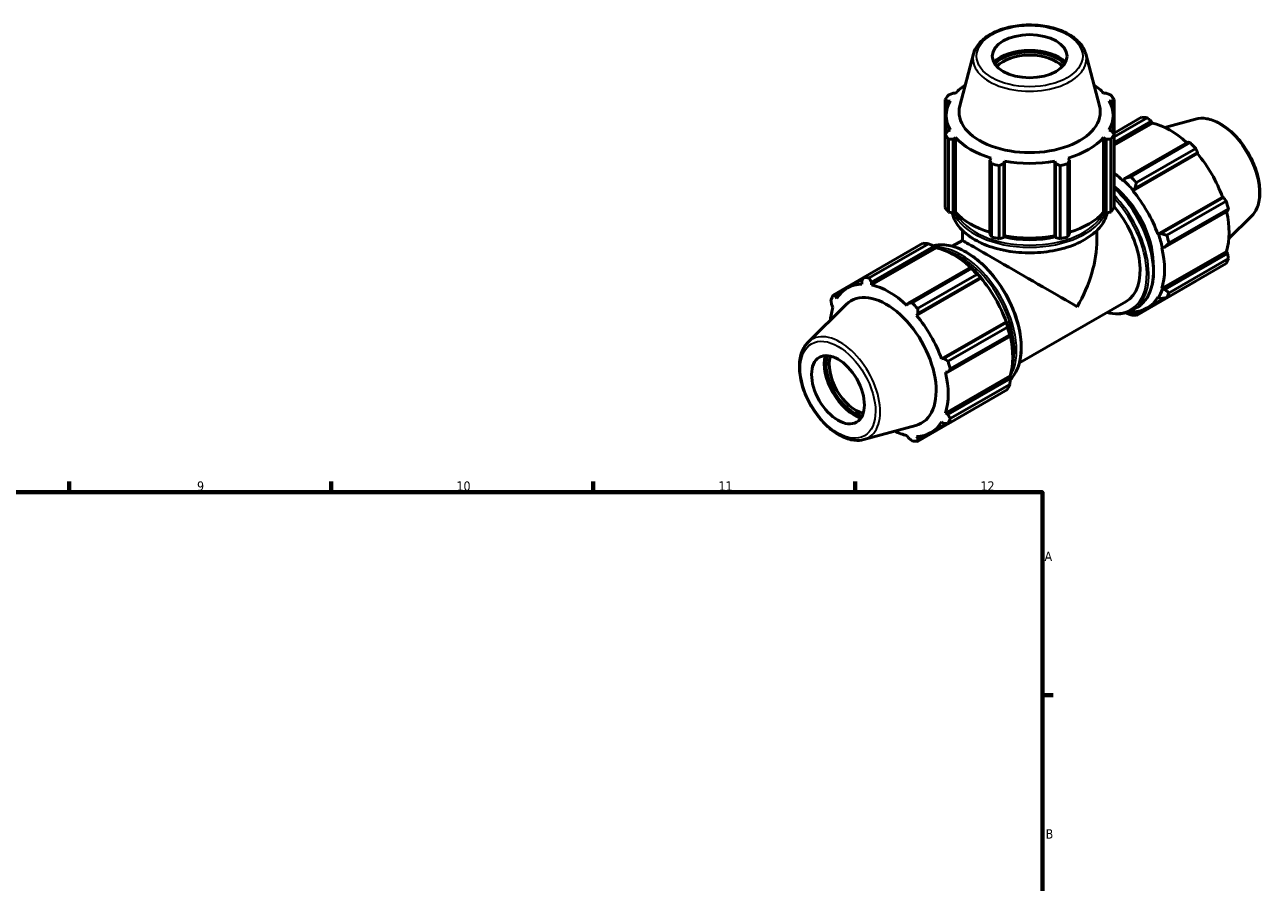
# Model space of a CAD drawing. Header units: millimetres. Extents: x 0 to 914, y 0 to 939.
# Tile 6 of 6: x 549 to 880, y 470 to 699. Entities that reach past the tile are written whole.
import ezdxf

# ---------------------------------------------------------------- set-up
doc = ezdxf.new("R2010")
doc.units = ezdxf.units.MM
for name, color, linetype, lineweight in [('Border (ISO)', 7, 'Continuous', 70), ('Visible (ISO)', 7, 'Continuous', 50), ('Visible Narrow (ISO)', 7, 'Continuous', 35)]:
    doc.layers.add(name, color=color, linetype=linetype, lineweight=lineweight)
doc.styles.add('Note Text (ISO)', font='tahoma.ttf')

# ---------------------------------------------------------------- blocks, each defined once
blk = doc.blocks.new('Borders Default Border')
at = {"layer": 'Border (ISO)'}
for p, q in [((560.67, 574), (560.67, 576.9)), ((630.75, 574), (630.75, 576.9)), ((700.83, 574), (700.83, 576.9)), ((770.92, 574), (770.92, 576.9)), ((821, 519.75), (823.9, 519.75))]:
    blk.add_line(p, q, dxfattribs=at)
at = {"layer": 'Border (ISO)', "flags": 128}
blk.add_lwpolyline([(20, 20), (20, 574), (821, 574), (821, 20), (20, 20)], dxfattribs=at)
at = {"layer": 'Border (ISO)', "color": 232, "true_color": 0xca0064, "char_height": 2.5, "attachment_point": 7, "style": 'Note Text (ISO)'}
for s, insert in [('9', (594.88, 574.35)), ('10', (664.29, 574.35)), ('11', (734.37, 574.4)), ('12', (804.46, 574.4)), ('A', (821.59, 555.62)), ('B', (821.89, 481.37))]:
    blk.add_mtext(s, dxfattribs=dict(at, insert=insert))

msp = doc.modelspace()

# ---------------------------------------------------------------- linework, layer by layer
at = {"layer": 'Visible (ISO)'}
for p, q in [((802.5999, 691.2723), (798.931, 677.3196)), ((832.5947, 691.2723), (836.2637, 677.3196)), ((797.7992, 680.7128), (797.1606, 680.713)), ((838.0341, 680.713), (837.3954, 680.7128)), ((795.015, 679.0113), (795.015, 669.6518)), ((795.6237, 678.5763), (796.3104, 678.6429)), ((795.6237, 677.0334), (795.6237, 678.5763)), ((838.8843, 678.6429), (839.571, 678.5763)), ((839.571, 678.5763), (839.571, 677.0334)), ((840.1796, 669.6518), (840.1796, 679.0113)), ((795.2773, 670.0603), (795.2773, 674.7778)), ((839.9173, 670.0603), (839.9173, 674.7778)), ((840.1796, 670.0125), (847.5535, 674.2588)), ((849.035, 674.1152), (840.1796, 669.0157)), ((840.1796, 667.5422), (850.1029, 673.2567)), ((840.1796, 666.8045), (850.4214, 672.7024)), ((850.1029, 673.2567), (850.4214, 672.7024)), ((861.9636, 673.784), (853.7499, 671.5564)), ((795.015, 650.1238), (795.015, 669.6518)), ((796.3104, 670.9128), (795.6237, 670.5969)), ((839.571, 670.5969), (838.8843, 670.9128)), ((840.1796, 669.6518), (840.1796, 650.1238)), ((795.8829, 668.4453), (795.8829, 648.9172)), ((797.1606, 668.4602), (797.7992, 668.8429)), ((797.1606, 648.6771), (797.1606, 668.4602)), ((797.7992, 648.8686), (797.7992, 668.8429)), ((837.3954, 648.8686), (837.3954, 668.8429)), ((837.3954, 668.8429), (838.0341, 668.4602)), ((838.0341, 668.4602), (838.0341, 648.6771)), ((839.3117, 648.9172), (839.3117, 668.4453)), ((859.9009, 667.6143), (843.1297, 657.9564)), ((844.6559, 658.357), (860.5277, 667.497)), ((862.0092, 665.9343), (846.1374, 656.7943)), ((807.2911, 663.3769), (806.9586, 662.8178)), ((806.9586, 662.8178), (806.9586, 643.0348)), ((828.236, 662.8178), (827.9036, 663.3769)), ((828.236, 643.0348), (828.236, 662.8178)), ((845.1789, 654.6069), (862.4549, 664.5555)), ((845.7534, 655.1891), (862.5246, 664.847)), ((862.5246, 664.847), (862.4549, 664.5555)), ((807.3756, 642.299), (807.3756, 661.8271)), ((809.4708, 661.3273), (809.4708, 641.7993)), ((810.6691, 661.9328), (810.8856, 662.5195)), ((810.6691, 642.1497), (810.6691, 661.9328)), ((810.8856, 642.5452), (810.8856, 662.5195)), ((824.3091, 642.5452), (824.3091, 662.5195)), ((824.3091, 662.5195), (824.5256, 661.9328)), ((824.5256, 661.9328), (824.5256, 642.1497)), ((825.7239, 641.7993), (825.7239, 661.3273)), ((827.8191, 661.8271), (827.8191, 642.299)), ((842.6882, 657.4455), (842.6372, 657.2878)), ((843.1297, 657.9564), (842.6882, 657.4455)), ((845.1789, 654.6069), (845.2573, 654.7358)), ((845.2573, 654.7358), (845.7534, 655.1891)), ((851.8906, 642.9818), (869.1667, 652.9304)), ((869.4529, 652.8469), (852.6817, 643.189)), ((869.1667, 652.9304), (869.4529, 652.8469)), ((854.2639, 642.7188), (870.1358, 651.8587)), ((870.7494, 649.7924), (854.8776, 640.6525)), ((795.8829, 648.9172), (797.1606, 648.6771)), ((797.7992, 648.8686), (797.1606, 648.6771)), ((838.0341, 648.6771), (837.3954, 648.8686)), ((838.0341, 648.6771), (839.3117, 648.9172)), ((853.7684, 639.5297), (870.5396, 649.1876)), ((876.93, 647.7945), (870.8806, 641.8086)), ((799.5973, 641.3369), (799.5973, 644.0103)), ((806.9586, 643.0348), (807.3756, 642.299)), ((827.8191, 642.299), (828.236, 643.0348)), ((835.5973, 641.3368), (835.5973, 644.0103)), ((852.0412, 642.9857), (851.8906, 642.9818)), ((852.6817, 643.189), (852.0412, 642.9857)), ((773.1854, 631.4331), (789.0573, 640.5731)), ((790.5388, 640.4294), (774.667, 631.2895)), ((792.5574, 639.3807), (775.2814, 629.4321)), ((775.2937, 630.1769), (792.0649, 639.8348)), ((792.0649, 639.8348), (792.5064, 639.5972)), ((792.5064, 639.5972), (792.5574, 639.3807)), ((796.8942, 639.7803), (799.5974, 641.3369)), ((809.4708, 641.7993), (810.6691, 642.1497)), ((810.8856, 642.5452), (810.6691, 642.1497)), ((824.5256, 642.1497), (824.3091, 642.5452)), ((824.5256, 642.1497), (825.7239, 641.7993)), ((852.9434, 639.4369), (853.1053, 639.4027)), ((853.1053, 639.4027), (853.7684, 639.5297)), ((852.9434, 628.4625), (870.2195, 638.4111)), ((870.5396, 637.8593), (853.7684, 628.2014)), ((854.8776, 627.3648), (870.7494, 636.5048)), ((870.2195, 638.4111), (870.5396, 637.8593)), ((801.863, 634.1925), (785.0918, 624.5346)), ((786.1596, 624.6713), (802.0315, 633.8112)), ((802.1003, 634.0725), (801.863, 634.1925)), ((870.1358, 635.1452), (854.2639, 626.0053)), ((773.1587, 631.3815), (765.0589, 626.7171)), ((772.9499, 630.9767), (768.8889, 628.6382)), ((772.6701, 630.4313), (772.7397, 629.6785)), ((775.2814, 629.4321), (775.2937, 630.1769)), ((804.591, 631.2338), (787.3149, 621.2852)), ((803.513, 632.2486), (787.6412, 623.1086)), ((787.7154, 621.7672), (804.4866, 631.4251)), ((804.4866, 631.4251), (804.6693, 631.3628)), ((804.6693, 631.3628), (804.591, 631.2338)), ((846.1374, 621.2892), (862.0092, 630.4292)), ((765.7418, 626.4107), (767.0689, 627.1749)), ((766.028, 625.7835), (765.7418, 626.4107)), ((851.8906, 626.1301), (852.0412, 625.9529)), ((853.1053, 628.3103), (852.9434, 628.4625)), ((853.7684, 628.2014), (853.1053, 628.3103)), ((758.2647, 614.0678), (768.4987, 624.1944)), ((764.655, 624.003), (764.9752, 623.4512)), ((785.0918, 624.5346), (784.7733, 623.9661)), ((814.8594, 608.5833), (843.409, 625.0239)), ((845.1291, 622.691), (846.284, 623.3561)), ((849.0297, 623.2755), (853.6174, 625.9174)), ((852.0412, 625.9529), (852.6817, 625.7937)), ((787.3149, 621.2852), (787.7154, 621.7672)), ((811.3027, 619.6088), (794.0267, 609.6602)), ((811.3027, 619.6088), (811.4532, 619.6127)), ((811.4532, 619.6127), (811.4149, 619.4251)), ((845.2573, 622.016), (845.1789, 622.2351)), ((845.7534, 621.7731), (845.2573, 622.016)), ((846.9392, 622.456), (845.7534, 621.7731)), ((811.4149, 619.4251), (794.6437, 609.7672)), ((795.7677, 609.033), (811.6395, 618.173)), ((795.7305, 606.1079), (812.5017, 615.7658)), ((812.2532, 616.1067), (796.3814, 606.9667)), ((812.5017, 615.7658), (812.5174, 616.0296)), ((794.6437, 609.7672), (794.0267, 609.6602)), ((795.0795, 606.1152), (795.7305, 606.1079)), ((812.3555, 605.0895), (795.0795, 595.1409)), ((812.5017, 604.4374), (795.7305, 594.7795)), ((812.3555, 605.0895), (812.5174, 604.9373)), ((812.5174, 604.9373), (812.5017, 604.4374)), ((811.6395, 601.4595), (795.7677, 592.3195)), ((796.3814, 593.6791), (812.2532, 602.819)), ((787.6412, 587.6035), (803.513, 596.7435)), ((795.7305, 594.7795), (795.0795, 595.1409)), ((773.231, 588.0783), (787.1264, 591.8468)), ((795.3097, 592.3402), (791.1657, 589.9539)), ((794.0267, 592.8085), (794.6437, 592.3719)), ((784.7733, 589.1599), (785.0918, 588.6056)), ((787.7154, 588.3513), (787.3149, 588.9135)), ((789.0753, 589.1343), (787.7154, 588.3513))]:
    msp.add_line(p, q, dxfattribs=at)
for centre, major_axis, ratio in [((817.5973, 690.6121), (10, 0), 0.5758617), ((766.3321, 601.4095), (4.9903, -8.6658), 0.57809312)]:
    msp.add_ellipse(centre, major_axis=major_axis, ratio=ratio, dxfattribs=at)
for centre, major_axis, ratio, start_param, end_param in [((817.5973, 685.6387), (-11.2931, 0), 0.5758617, 3.69257954, 5.73219842), ((817.5973, 685.6387), (-10.6, 0), 0.5758617, 3.63642854, 5.78834942), ((817.5973, 685.1481), (10, 0), 0.5758617, 0.49429852, 2.64729414), ((817.5973, 674.7778), (-22.32, 0), 0.5758617, 5.59052915, 5.80321976), ((817.5973, 674.7778), (-22.32, 0), 0.5758617, 3.6215582, 3.83424881), ((817.5973, 674.3316), (-24, 0), 0.5758617, 5.84322243, 5.93775002), ((817.5973, 674.3316), (24, 0), 0.5758617, 0.34543529, 0.43996288), ((817.5973, 674.7778), (-22.32, 0), 0.5758617, 5.97775269, 6.58861793), ((817.5973, 675.6919), (-18.8792, 0), 0.5758617, 6.1329002, 9.57506307), ((817.5973, 674.7778), (22.32, 0), 0.5758617, 5.97775269, 6.58861793), ((854.7813, 652.344), (-11.9768, 20.798), 0.57809312, 5.84515614, 5.93968373), ((855.1673, 652.5663), (11.1384, -19.3421), 0.57809312, 2.06964335, 2.66356082), ((817.5973, 674.3316), (-24, 0), 0.5758617, 0.34543529, 0.43996288), ((817.5973, 674.3316), (24, 0), 0.5758617, 5.84322243, 5.93775002), ((817.5973, 674.7778), (22.32, 0), 0.5758617, 3.6215582, 4.23242344), ((817.5973, 674.7778), (22.32, 0), 0.5758617, 5.19235452, 5.80321976), ((854.7813, 652.344), (11.9768, -20.798), 0.57809312, 1.91816532, 2.01269291), ((855.1673, 652.5663), (11.1384, -19.3421), 0.57809312, 1.26729742, 1.87816265), ((817.5973, 674.3316), (24, 0), 0.5758617, 4.2724261, 4.36695369), ((817.5973, 674.7778), (22.32, 0), 0.5758617, 4.40695636, 5.0178216), ((817.5973, 674.3316), (24, 0), 0.5758617, 5.05782427, 5.15235186), ((837.8913, 642.6177), (-11.1384, 19.3421), 0.57809312, 5.19428823, 5.35421873), ((837.8913, 642.6177), (11.2582, -19.5501), 0.57809312, 1.87816265, 2.05269558), ((838.9095, 643.204), (-11.9768, 20.798), 0.57809312, 5.05975798, 5.15428557), ((837.8913, 642.6177), (8.9826, -15.5985), 0.57809312, 0.79620376, 2.17735859), ((837.8913, 642.6177), (-11.1384, 19.3421), 0.57809312, 4.40889007, 5.01975531), ((817.5973, 654.8035), (-24, 0), 0.5758617, 0.34543529, 0.43996288), ((817.5973, 654.8035), (24, 0), 0.5758617, 5.84322243, 5.93775002), ((834.4265, 640.6224), (8.9826, -15.5985), 0.57809312, 0, 1.88911203), ((854.7813, 652.344), (11.9768, -20.798), 0.57809312, 1.13276716, 1.22729475), ((817.5973, 654.8035), (-22.32, 0), 0.5758617, 0.47996554, 1.07396345), ((817.5973, 654.8035), (-22.32, 0), 0.5758617, 2.06762921, 2.66162711), ((855.1673, 652.5663), (11.1384, -19.3421), 0.57809312, 0.48189925, 1.07597742), ((837.8913, 642.6177), (11.2582, -19.5501), 0.57809312, 1.09276449, 1.26729742), ((838.9095, 643.204), (-11.9768, 20.798), 0.57809312, 4.27435981, 4.3688874), ((796.2851, 618.6583), (-11.9768, 20.798), 0.57809312, 5.84515614, 5.93968373), ((797.3034, 619.2446), (11.1384, -19.3421), 0.57809312, 2.06964335, 2.66356082), ((817.5973, 630.9311), (-18, 10.4057), 0.00167248, 3.92795767, 6.28221845), ((817.5973, 654.8035), (24, 0), 0.5758617, 4.2724261, 4.36695369), ((817.5973, 651.8713), (18, 0), 0.5758617, 4.32178765, 5.10299031), ((817.5973, 654.8035), (-22.32, 0), 0.5758617, 1.26536371, 1.87622895), ((817.5973, 654.8035), (24, 0), 0.5758617, 5.05782427, 5.15235186), ((817.5973, 630.9311), (-12.7402, -22.0383), 0.57697849, 1.57176318, 2.35716134), ((837.8913, 642.6177), (-11.1384, 19.3421), 0.57809312, 3.62349191, 4.23435714), ((854.7813, 652.344), (11.9768, -20.798), 0.57809312, 0.34736899, 0.44189659), ((796.2851, 618.6583), (11.9768, -20.798), 0.57809312, 1.91816532, 2.01269291), ((797.3034, 619.2446), (-11.2582, 19.5501), 0.57809312, 5.01975531, 5.19428823), ((780.0273, 609.296), (-11.1384, 19.3421), 0.57809312, 5.9796864, 6.59055163), ((780.4133, 609.5183), (-11.9768, 20.798), 0.57809312, 5.84515614, 5.93968373), ((780.0273, 609.296), (-11.1384, 19.3421), 0.57809312, 5.19428823, 5.80515347), ((797.3034, 619.2446), (11.1384, -19.3421), 0.57809312, 1.26729742, 1.87816265), ((780.4133, 609.5183), (-11.9768, 20.798), 0.57809312, 0.34736899, 0.44189659), ((779.2368, 608.8408), (9.4213, -16.3604), 0.57809312, 6.13201971, 9.57594356), ((837.8913, 642.6177), (11.1384, -19.3421), 0.57809312, 5.9796864, 6.59055163), ((837.8913, 642.6177), (11.2582, -19.5501), 0.57809312, 0.30736633, 0.48189925), ((838.9095, 643.204), (11.9768, -20.798), 0.57809312, 0.34736899, 0.44189659), ((780.0273, 609.296), (11.1384, -19.3421), 0.57809312, 3.62349191, 3.8351293), ((780.4133, 609.5183), (-11.9768, 20.798), 0.57809312, 5.05975798, 5.15428557), ((780.0273, 609.296), (-11.1384, 19.3421), 0.57809312, 4.40889007, 5.01975531), ((797.3034, 619.2446), (-11.2582, 19.5501), 0.57809312, 4.23435714, 4.40889007), ((837.8913, 642.6177), (11.2582, -19.5501), 0.57809312, 5.87756094, 5.9796864), ((838.9095, 643.204), (11.9768, -20.798), 0.57809312, 5.84515614, 5.93968373), ((796.2851, 618.6583), (11.9768, -20.798), 0.57809312, 1.13276716, 1.22729475), ((797.3034, 619.2446), (11.1384, -19.3421), 0.57809312, 0.48189925, 1.07597742), ((770.6336, 603.8866), (5.6356, -9.7864), 0.57809312, 3.69094924, 5.73382872), ((770.6336, 603.8866), (5.2897, -9.1858), 0.57809312, 3.63419998, 5.79057798), ((771.0579, 604.1309), (-4.9903, 8.6658), 0.57809312, 0.49118581, 2.65040684), ((780.4133, 609.5183), (-11.9768, 20.798), 0.57809312, 4.27435981, 4.3688874), ((780.0273, 609.296), (-11.1384, 19.3421), 0.57809312, 3.62349191, 4.23435714), ((796.2851, 618.6583), (11.9768, -20.798), 0.57809312, 0.34736899, 0.44189659), ((780.4133, 609.5183), (11.9768, -20.798), 0.57809312, 0.34736899, 0.44189659), ((780.0273, 609.296), (11.1384, -19.3421), 0.57809312, 5.58964866, 5.80515347), ((780.0273, 609.296), (11.1384, -19.3421), 0.57809312, 5.9796864, 6.59055163), ((780.4133, 609.5183), (11.9768, -20.798), 0.57809312, 5.84515614, 5.93968373)]:
    msp.add_ellipse(centre, major_axis=major_axis, ratio=ratio, start_param=start_param, end_param=end_param, dxfattribs=at)
for points, knots in [([(832.5947, 691.2723), (832.3483, 692.2095), (831.8698, 693.1023), (830.4783, 694.802), (829.528, 695.5955), (827.2485, 696.9789), (825.9049, 697.5599), (822.9898, 698.4352), (821.4189, 698.7297), (818.2094, 699.0098), (816.5716, 698.9967), (813.3829, 698.6658), (811.8325, 698.3481), (808.9638, 697.4304), (807.6469, 696.8295), (805.3842, 695.3833), (804.4374, 694.5372), (803.2037, 692.8687), (802.8141, 692.0869), (802.5999, 691.2723)], [5.64807225, 5.64807225, 5.64807225, 5.64807225, 5.93832101, 5.93832101, 6.25694953, 6.25694953, 6.58794523, 6.58794523, 6.9181858, 6.9181858, 7.24687799, 7.24687799, 7.57564498, 7.57564498, 7.90604741, 7.90604741, 8.23680074, 8.23680074, 8.48909469, 8.48909469, 8.48909469, 8.48909469]), ([(861.9636, 673.784), (862.9023, 674.0386), (863.9186, 674.0698), (866.0924, 673.7119), (867.2569, 673.2842), (869.5973, 671.999), (870.7727, 671.1245), (872.9879, 669.0347), (874.0274, 667.8201), (875.8715, 665.1774), (876.6766, 663.7509), (877.9782, 660.821), (878.4745, 659.318), (879.1055, 656.3725), (879.2388, 654.9307), (879.1073, 652.2471), (878.8427, 651.0041), (878.008, 649.1077), (877.5261, 648.3843), (876.93, 647.7945)], [5.65088645, 5.65088645, 5.65088645, 5.65088645, 5.94146716, 5.94146716, 6.26007761, 6.26007761, 6.59097, 6.59097, 6.92117176, 6.92117176, 7.24985706, 7.24985706, 7.57862168, 7.57862168, 7.9089938, 7.9089938, 8.23961481, 8.23961481, 8.49014791, 8.49014791, 8.49014791, 8.49014791]), ([(840.1796, 655.4928), (841.1374, 654.619), (842.0653, 653.6498), (844.3383, 650.9498), (845.6099, 649.104), (847.7822, 645.2178), (848.6828, 643.1781), (850.0231, 639.1061), (850.4622, 637.0745), (850.8304, 633.2194), (850.7587, 631.3966), (850.1003, 628.1484), (849.5144, 626.7212), (848.0312, 624.6427), (847.2187, 623.8943), (846.284, 623.3561)], [6.56632743, 6.56632743, 6.56632743, 6.56632743, 6.77000673, 6.77000673, 7.09260716, 7.09260716, 7.41500035, 7.41500035, 7.73766367, 7.73766367, 8.06086561, 8.06086561, 8.38311325, 8.38311325, 8.64131351, 8.64131351, 8.64131351, 8.64131351]), ([(796.8696, 648.7318), (797.0315, 647.95), (797.3219, 647.1802), (798.417, 645.1993), (799.4359, 644.0375), (802.0538, 641.9452), (803.6645, 641.0197), (807.3026, 639.5122), (809.3302, 638.931), (813.5928, 638.1702), (815.8267, 637.9899), (820.2784, 638.0464), (822.4953, 638.2828), (826.6928, 639.1498), (828.6725, 639.7806), (832.1973, 641.3791), (833.7413, 642.347), (836.228, 644.5303), (837.1727, 645.7458), (838.0172, 647.5871), (838.2059, 648.1563), (838.325, 648.7318)], [2.47484422, 2.47484422, 2.47484422, 2.47484422, 2.66441202, 2.66441202, 2.98056055, 2.98056055, 3.30324556, 3.30324556, 3.62640546, 3.62640546, 3.94900893, 3.94900893, 4.27140227, 4.27140227, 4.59406941, 4.59406941, 4.91729029, 4.91729029, 5.23958452, 5.23958452, 5.37913741, 5.37913741, 5.37913741, 5.37913741]), ([(812.4648, 604.1865), (812.9201, 604.6453), (813.3264, 605.1698), (814.4146, 606.9658), (814.9166, 608.4309), (815.4299, 611.7477), (815.431, 613.6071), (814.9267, 617.5149), (814.4203, 619.5631), (812.9549, 623.6382), (811.9967, 625.6645), (809.7259, 629.494), (808.4138, 631.2967), (805.5646, 634.4997), (804.0278, 635.8992), (800.8783, 638.1527), (799.2658, 639.0057), (796.1259, 640.0665), (794.5975, 640.2762), (792.7351, 640.1007), (792.2962, 640.0234), (791.8721, 639.9114)], [4.08168836, 4.08168836, 4.08168836, 4.08168836, 4.23340547, 4.23340547, 4.54955664, 4.54955664, 4.87219922, 4.87219922, 5.19534299, 5.19534299, 5.51794341, 5.51794341, 5.8403366, 5.8403366, 6.16299993, 6.16299993, 6.48620187, 6.48620187, 6.80844951, 6.80844951, 6.91142928, 6.91142928, 6.91142928, 6.91142928]), ([(845.1291, 622.691), (844.0129, 622.0483), (842.725, 621.7079), (840.3673, 621.6633), (839.3457, 621.7991), (838.3004, 622.082)], [2.358128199, 2.358128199, 2.358128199, 2.358128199, 2.666476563, 2.666476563, 2.883543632, 2.883543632, 2.883543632, 2.883543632]), ([(758.2647, 614.0678), (757.5733, 613.3837), (757.0363, 612.5204), (756.2547, 610.4606), (756.0401, 609.2388), (755.977, 606.5694), (756.1433, 605.1139), (756.8389, 602.149), (757.3677, 600.6402), (758.7278, 597.7189), (759.5574, 596.3065), (761.4382, 593.7101), (762.489, 592.5264), (764.7199, 590.5022), (765.9001, 589.6633), (768.2871, 588.4299), (769.495, 588.035), (771.5541, 587.805), (772.4217, 587.8588), (773.231, 588.0783)], [0.93463005, 0.93463005, 0.93463005, 0.93463005, 1.22521076, 1.22521076, 1.54382122, 1.54382122, 1.87471361, 1.87471361, 2.20491536, 2.20491536, 2.53360066, 2.53360066, 2.86236529, 2.86236529, 3.1927374, 3.1927374, 3.52335841, 3.52335841, 3.77389151, 3.77389151, 3.77389151, 3.77389151])]:
    msp.add_open_spline(points, degree=3, knots=knots, dxfattribs=at)
for points, weights in [([(795.8829, 680.2179), (796.5348, 680.473), (797.1606, 680.713)], [1, 1.00277014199, 1.00472710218]), ([(838.0341, 680.713), (838.6599, 680.473), (839.3117, 680.2179)], [1.00472710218, 1.00277014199, 1]), ([(795.6237, 678.5763), (795.3256, 678.7919), (795.015, 679.0113)], [1.00472710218, 1.00277014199, 1]), ([(840.1796, 679.0113), (839.8691, 678.7919), (839.571, 678.5763)], [1, 1.00277014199, 1.00472710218]), ([(850.1029, 673.2567), (849.582, 673.6784), (849.035, 674.1152)], [1.00472710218, 1.00277014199, 1]), ([(795.015, 669.6518), (795.3256, 670.1365), (795.6237, 670.5969)], [1, 1.00277014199, 1.00472710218]), ([(839.571, 670.5969), (839.8691, 670.1365), (840.1796, 669.6518)], [1.00472710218, 1.00277014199, 1]), ([(797.1606, 668.4602), (796.5348, 668.4554), (795.8829, 668.4453)], [1.00472710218, 1.00277014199, 1]), ([(839.3117, 668.4453), (838.6599, 668.4554), (838.0341, 668.4602)], [1, 1.00277014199, 1.00472710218]), ([(860.5277, 667.497), (860.2101, 667.5581), (859.9009, 667.6143)], [1, 1.00277014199, 1.00472710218]), ([(862.5246, 664.847), (862.2743, 665.3808), (862.0092, 665.9343)], [1.00472710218, 1.00277014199, 1]), ([(807.3756, 661.8271), (807.1629, 662.3351), (806.9586, 662.8178)], [1, 1.00277014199, 1.00472710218]), ([(828.236, 662.8178), (828.0318, 662.3351), (827.8191, 661.8271)], [1.00472710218, 1.00277014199, 1]), ([(810.6691, 661.9328), (810.0821, 661.6387), (809.4708, 661.3273)], [1.00472710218, 1.00277014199, 1]), ([(825.7239, 661.3273), (825.1125, 661.6387), (824.5256, 661.9328)], [1, 1.00277014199, 1.00472710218]), ([(844.6559, 658.357), (843.8706, 658.1488), (843.1297, 657.9564)], [1.01701772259, 1.01205731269, 1.00629895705]), ([(845.7534, 655.1891), (845.9348, 655.9715), (846.1374, 656.7943)], [1.00629895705, 1.01205731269, 1.01701772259]), ([(870.1358, 651.8587), (869.7895, 652.3641), (869.4529, 652.8469)], [1, 1.00277014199, 1.00472710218]), ([(870.5396, 649.1876), (870.6445, 649.4851), (870.7494, 649.7924)], [1.00472710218, 1.00277014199, 1]), ([(854.2639, 642.7188), (853.45, 642.9549), (852.6817, 643.189)], [1.01701772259, 1.01205731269, 1.00629895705]), ([(790.5388, 640.4294), (791.3241, 640.1299), (792.0649, 639.8348)], [1.01701772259, 1.01205731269, 1.00629895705]), ([(853.7684, 639.5297), (854.305, 640.0758), (854.8776, 640.6525)], [1.00629895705, 1.01205731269, 1.01701772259]), ([(870.7494, 636.5048), (870.6445, 637.1971), (870.5396, 637.8593)], [1, 1.00277014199, 1.00472710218]), ([(801.863, 634.1925), (801.9521, 634.0096), (802.0315, 633.8112)], [1.00629895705, 1.01205731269, 1.01701772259]), ([(772.6701, 630.4313), (772.9203, 630.9207), (773.1854, 631.4331)], [1.00472710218, 1.00277014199, 1]), ([(774.667, 631.2895), (774.9846, 630.7206), (775.2937, 630.1769)], [1, 1.00277014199, 1.00472710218]), ([(803.513, 632.2486), (804.0164, 631.8323), (804.4866, 631.4251)], [1.01701772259, 1.01205731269, 1.00629895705]), ([(862.0092, 630.4292), (862.0226, 630.455), (862.0359, 630.4808)], [1, 1.00013943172, 1.00027680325]), ([(765.0589, 626.7171), (765.4052, 626.5595), (765.7418, 626.4107)], [1, 1.00277014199, 1.00472710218]), ([(854.8776, 627.3648), (854.305, 627.7878), (853.7684, 628.2014)], [1.01701772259, 1.01205731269, 1.00629895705]), ([(764.655, 624.003), (764.5501, 624.6652), (764.4452, 625.3575)], [1.00472710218, 1.00277014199, 1]), ([(785.0918, 624.5346), (785.6127, 624.6003), (786.1596, 624.6713)], [1.00472710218, 1.00277014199, 1]), ([(787.6412, 623.1086), (787.6769, 622.423), (787.7154, 621.7672)], [1, 1.00277014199, 1.00472710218]), ([(852.6817, 625.7937), (853.45, 625.8935), (854.2639, 626.0053)], [1.00629895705, 1.01205731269, 1.01701772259]), ([(843.3226, 621.9509), (843.9723, 621.6936), (844.6559, 621.4329)], [1.00777167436, 1.01269735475, 1.01701772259]), ([(846.1374, 621.2892), (845.9348, 621.5323), (845.7534, 621.7731)], [1.01701772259, 1.01205731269, 1.00629895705]), ([(811.4149, 619.4251), (811.5316, 618.8156), (811.6395, 618.173)], [1.00629895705, 1.01205731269, 1.01701772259]), ([(812.2532, 616.1067), (812.3866, 615.9366), (812.5017, 615.7658)], [1.01701772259, 1.01205731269, 1.00629895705]), ([(794.6437, 609.7672), (795.1921, 609.4063), (795.7677, 609.033)], [1.00472710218, 1.00277014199, 1]), ([(796.3814, 606.9667), (796.0471, 606.5273), (795.7305, 606.1079)], [1, 1.00277014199, 1.00472710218]), ([(812.5017, 604.4374), (812.3866, 603.6486), (812.2532, 602.819)], [1.00629895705, 1.01205731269, 1.01701772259]), ([(803.5637, 596.8089), (803.5384, 596.7762), (803.513, 596.7435)], [1.01651267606, 1.01676622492, 1.01701772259]), ([(795.7305, 594.7795), (796.0471, 594.2393), (796.3814, 593.6791)], [1.00472710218, 1.00277014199, 1]), ([(795.7677, 592.3195), (795.1921, 592.345), (794.6437, 592.3719)], [1, 1.00277014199, 1.00472710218]), ([(786.1596, 587.7471), (785.6127, 588.1839), (785.0918, 588.6056)], [1, 1.00277014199, 1.00472710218]), ([(787.7154, 588.3513), (787.6769, 587.9838), (787.6412, 587.6035)], [1.00472710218, 1.00277014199, 1])]:
    msp.add_rational_spline(points, weights, degree=2, dxfattribs=at)
at = {"layer": 'Visible Narrow (ISO)'}
for centre, major_axis, ratio in [((817.5973, 690.6121), (14.1902, 0), 0.5758617), ((766.3321, 601.4095), (7.0814, -12.297), 0.57809312)]:
    msp.add_ellipse(centre, major_axis=major_axis, ratio=ratio, dxfattribs=at)
for centre, major_axis, ratio, start_param, end_param in [((817.5973, 689.9645), (-15.1684, 0), 0.5758617, 6.1329002, 9.57506307), ((868.3025, 660.1303), (-7.5695, 13.1447), 0.57809312, 3.29275825, 6.13201971), ((834.4265, 640.6224), (10.2202, -17.7476), 0.57809312, 5.78595331, 8.23276963), ((835.8642, 641.4504), (10.4198, -18.0943), 0.57809312, 0, 2.06151708), ((834.7093, 640.7853), (10.4198, -18.0943), 0.57809312, 0, 1.97857471), ((817.5973, 650.2089), (20.88, 0), 0.5758617, 3.26484747, 6.15993049), ((817.5973, 651.5442), (-20.88, 0), 0.5758617, 0.23714857, 2.90444409), ((817.5973, 651.8713), (20.48, 0), 0.5758617, 3.39919158, 6.02558638), ((800.4853, 621.077), (-10.4198, 18.0943), 0.57809312, 3.30490492, 6.12134783), ((799.3304, 620.4119), (10.4198, -18.0943), 0.57809312, 0.30932658, 2.83648478), ((799.0476, 620.249), (10.2202, -17.7476), 0.57809312, 0.4861452, 2.65544745), ((766.8922, 601.732), (7.5695, -13.1447), 0.57809312, 6.13201971, 9.57594356)]:
    msp.add_ellipse(centre, major_axis=major_axis, ratio=ratio, start_param=start_param, end_param=end_param, dxfattribs=at)

# ---------------------------------------------------------------- block references
msp.add_blockref('Borders Default Border', (0, 0))

doc.saveas('drawing.dxf')
